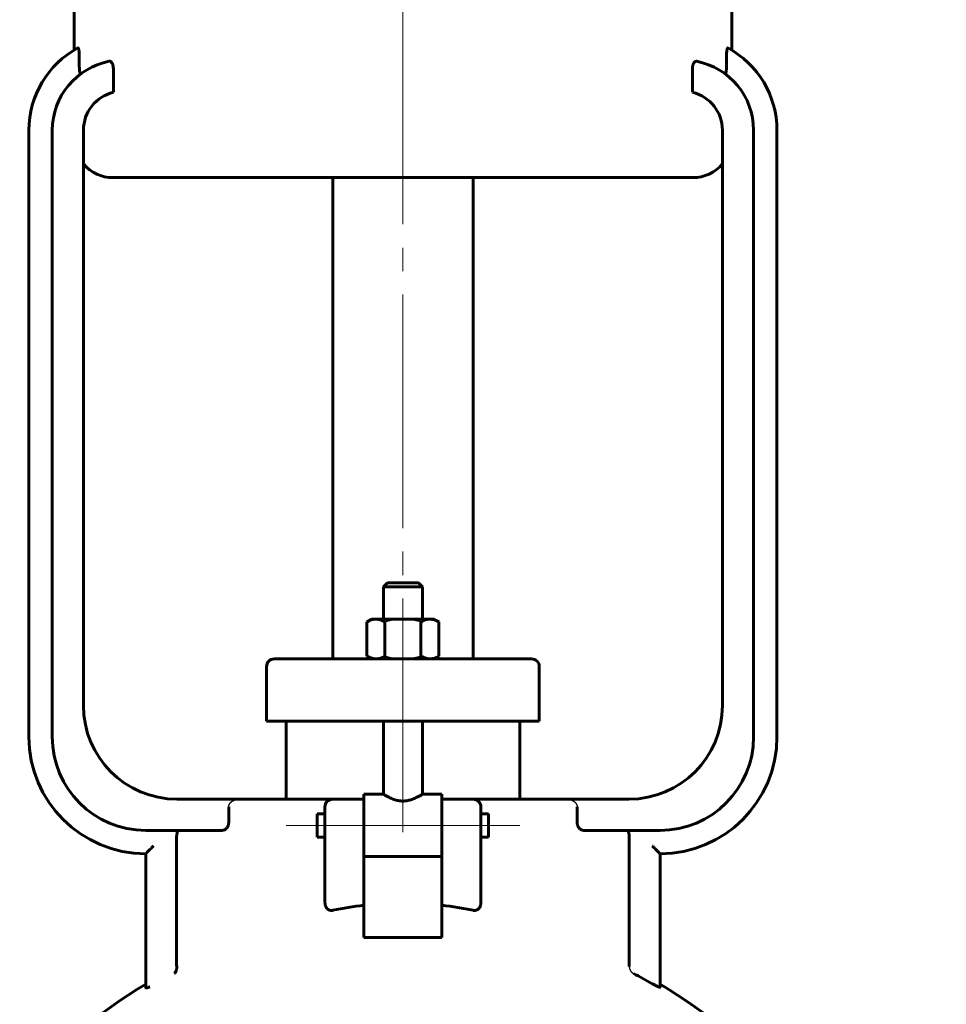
# Model space of a CAD drawing. Header units: millimetres. Extents: x 0 to 596, y 0 to 420.
# Tile 6 of 10: x 158 to 217, y 281 to 344. Entities that reach past the tile are written whole.
import ezdxf

# ---------------------------------------------------------------- set-up
doc = ezdxf.new("R2010")
doc.units = ezdxf.units.MM
for name, pattern in [('K5LT-1', [0]), ('K5LT_AXLED', [19.5, 15, -1.5, 1.5, -1.5]), ('K5LT_BASIC', [0]), ('K5LT_THIN', [0])]:
    doc.linetypes.add(name, pattern=pattern)
doc.layers.add('Системный слой', color=7, linetype='Continuous')
doc.layers.add('Системный слой (1)', color=7, linetype='Continuous', true_color=0x6c6c6c)
doc.styles.add('KDIMTEXTSTYLE', font='txt', dxfattribs={"width": 0.96, "oblique": 15, "height": 5})
doc.styles.add('KTEXTSTYLE', font='txt', dxfattribs={"width": 0.96, "height": 5})
doc.dimstyles.new('KDIMSTYLE (0.50)', dxfattribs={"dimtxt": 5, "dimasz": 1, "dimexe": 2, "dimexo": 0, "dimgap": 1, "dimtad": 1, "dimlfac": 2, "dimtxsty": 'KDIMTEXTSTYLE', "dimsah": 1, "dimcen": 0, "dimdle": 1, "dimadec": 0, "dimazin": 0, "dimtfac": 0.667, "dimtmove": 0, "dimatfit": 3, "dimfxl": 1, "dimtvp": 1, "dimtolj": 1, "dimtzin": 0, "dimarcsym": 0})

# ---------------------------------------------------------------- blocks, each defined once
blk = doc.blocks.new('U2')
at = {"layer": 'Системный слой (1)', "color": 143, "linetype": 'K5LT_BASIC', "lineweight": 60, "true_color": 0x33acca}
for p, q in [((177.026, 292.385), (177.026, 293.135)), ((177.026, 291.635), (177.026, 292.385))]:
    blk.add_line(p, q, dxfattribs=at)
blk = doc.blocks.new('U7')
at = {"layer": 'Системный слой (1)', "color": 143, "linetype": 'K5LT_BASIC', "lineweight": 60, "true_color": 0x33acca}
for p, q in [((180.026, 294.385), (181.276, 294.385)), ((183.776, 294.385), (185.026, 294.385))]:
    blk.add_line(p, q, dxfattribs=at)
blk = doc.blocks.new('U9')
at = {"layer": 'Системный слой (1)', "color": 143, "linetype": 'K5LT_BASIC', "lineweight": 60, "true_color": 0x33acca}
for p, q in [((188.026, 293.135), (188.026, 292.385)), ((188.026, 292.385), (188.026, 291.635))]:
    blk.add_line(p, q, dxfattribs=at)
blk = doc.blocks.new('U10')
at = {"layer": 'Системный слой (1)', "color": 143, "linetype": 'K5LT_BASIC', "lineweight": 60, "true_color": 0x33acca}
for start, end in [(120.51024, 139.16778), (40.83222, 59.48976)]:
    blk.add_arc((182.526, 254.19), 32.5, start, end, dxfattribs=at)
blk = doc.blocks.new('U12')
at = {"layer": 'Системный слой (1)', "color": 143, "linetype": 'K5LT_BASIC', "lineweight": 60, "true_color": 0x33acca}
for p, q in [((182.526, 307.94), (181.526, 307.94)), ((183.526, 307.94), (182.526, 307.94))]:
    blk.add_line(p, q, dxfattribs=at)
blk = doc.blocks.new('D4')
at = {"layer": 'Системный слой (1)'}
for points in [[(258.355, 358.69), (257.696, 363.69), (257.038, 358.69), (257.696, 359.19)], [(257.696, 189.19), (258.355, 194.19), (257.696, 193.69), (257.038, 194.19)]]:
    blk.add_hatch(color=7, dxfattribs=at).paths.add_polyline_path(points)
at = {"layer": 'Системный слой (1)', "color": 7, "linetype": 'K5LT_THIN', "lineweight": 18, "true_color": 0xffffff}
for p, q in [((190.959, 363.69), (259.696, 363.69)), ((257.038, 358.69), (257.696, 363.69)), ((257.696, 363.69), (258.355, 358.69)), ((257.696, 363.69), (257.696, 189.19)), ((257.696, 359.19), (257.038, 358.69)), ((258.355, 358.69), (257.696, 359.19)), ((257.696, 189.19), (257.038, 194.19)), ((257.038, 194.19), (257.696, 193.69)), ((257.696, 193.69), (258.355, 194.19)), ((258.355, 194.19), (257.696, 189.19)), ((235.026, 189.19), (259.696, 189.19))]:
    blk.add_line(p, q, dxfattribs=at)
blk.add_wipeout([(256.696, 260.216), (249.314, 260.216), (249.314, 270.727), (256.696, 270.727)]).dxf.layer = 'Системный слой (1)'
at = {"layer": 'Системный слой (1)', "color": 7, "insert": (250.109, 260.216), "char_height": 5, "attachment_point": 1, "rotation": 90, "style": 'KTEXTSTYLE'}
blk.add_mtext('\\fArial|b0|c204|p34;\\H5.0;\\W1.000;\\Q15;\\fGOST Type AU|b0|i0|c204|p34;\\Q15;\\W0.960;349', dxfattribs=at)
blk = doc.blocks.new('KDIMARROW_01')
at = {"layer": 'Системный слой'}
blk.add_hatch(color=0, dxfattribs=at).paths.add_polyline_path([(-5, -0.658), (0, 0), (-5, 0.658), (-4.5, 0)])
at = {"layer": 'Системный слой', "color": 0, "linetype": 'K5LT_THIN', "lineweight": 18}
for p, q in [((-4.5, 0), (-5, 0.658)), ((-5, 0.658), (0, 0)), ((0, 0), (-5, -0.658)), ((-5, -0.658), (-4.5, 0))]:
    blk.add_line(p, q, dxfattribs=at)
at = {"layer": 'Системный слой (1)', "color": 0, "linetype": 'K5LT_THIN', "lineweight": 18}
blk.add_line((176.97, 57.122), (176.47, 57.122), dxfattribs=at)
blk = doc.blocks.new('D5')
at = {"layer": 'Системный слой (1)'}
for points in [[(272.305, 398.69), (271.647, 403.69), (270.988, 398.69), (271.647, 399.19)], [(271.647, 189.19), (272.305, 194.19), (271.647, 193.69), (270.988, 194.19)]]:
    blk.add_hatch(color=7, dxfattribs=at).paths.add_polyline_path(points)
at = {"layer": 'Системный слой (1)', "color": 7, "linetype": 'K5LT_THIN', "lineweight": 18, "true_color": 0xffffff}
for p, q in [((187.026, 403.69), (273.647, 403.69)), ((270.988, 398.69), (271.647, 403.69)), ((271.647, 403.69), (272.305, 398.69)), ((271.647, 189.19), (271.647, 403.69)), ((271.647, 399.19), (270.988, 398.69)), ((272.305, 398.69), (271.647, 399.19)), ((271.647, 189.19), (270.988, 194.19)), ((270.988, 194.19), (271.647, 193.69)), ((271.647, 193.69), (272.305, 194.19)), ((272.305, 194.19), (271.647, 189.19)), ((235.026, 189.19), (273.647, 189.19))]:
    blk.add_line(p, q, dxfattribs=at)
blk.add_wipeout([(270.647, 260.584), (263.265, 260.584), (263.265, 271.348), (270.647, 271.348)]).dxf.layer = 'Системный слой (1)'
at = {"layer": 'Системный слой (1)', "color": 7, "insert": (264.059, 260.584), "char_height": 5, "attachment_point": 1, "rotation": 90, "style": 'KTEXTSTYLE'}
blk.add_mtext('\\fArial|b0|c204|p34;\\H5.0;\\W1.000;\\Q15;\\fGOST Type AU|b0|i0|c204|p34;\\Q15;\\W0.960;429', dxfattribs=at)

msp = doc.modelspace()

# ---------------------------------------------------------------- linework, layer by layer
at = {"layer": 'Системный слой (1)', "color": 30, "linetype": 'K5LT_AXLED', "lineweight": 18, "true_color": 0xff8000}
for p, q in [((182.5263, 291.9462), (182.5263, 405.6904)), ((175.0263, 292.3849), (179.5263, 292.3849)), ((178.0263, 292.3849), (187.0263, 292.3849)), ((185.5263, 292.3849), (190.0263, 292.3849))]:
    msp.add_line(p, q, dxfattribs=at)
at = {"layer": 'Системный слой (1)', "color": 143, "linetype": 'K5LT_BASIC', "lineweight": 60, "true_color": 0x33acca}
for p, q in [((161.4251, 342.1162), (161.4251, 352.4404)), ((203.6276, 342.1162), (203.6276, 352.4404)), ((161.7609, 341.1455), (161.7609, 341.7341)), ((203.2917, 341.1455), (203.2917, 341.7341)), ((163.9451, 339.4114), (163.9451, 340.9374)), ((201.1076, 339.4114), (201.1076, 340.9374)), ((158.5263, 336.9799), (158.5263, 298.0654)), ((160.0263, 336.9799), (160.0263, 298.0654)), ((162.0263, 300.0654), (162.0263, 336.9799)), ((203.0263, 336.9799), (203.0263, 300.0654)), ((205.0263, 298.0654), (205.0263, 336.9799)), ((206.5263, 298.0654), (206.5263, 336.9799)), ((163.9251, 333.9404), (201.1276, 333.9404)), ((178.0263, 303.0654), (178.0263, 333.9404)), ((187.0263, 303.0654), (187.0263, 333.9404)), ((181.5263, 307.9404), (181.2763, 307.6904)), ((181.2763, 305.6154), (181.2763, 307.6904)), ((181.2763, 307.6904), (182.5263, 307.6904)), ((182.5263, 307.6904), (183.7763, 307.6904)), ((183.5263, 307.9404), (183.7763, 307.6904)), ((183.7763, 305.6154), (183.7763, 307.6904)), ((180.5263, 305.6154), (180.2169, 305.4368)), ((180.2169, 303.244), (180.2169, 305.4368)), ((180.5263, 305.6154), (180.7943, 305.6154)), ((180.7943, 305.6154), (182.5263, 305.6154)), ((181.3716, 303.244), (181.3716, 305.4368)), ((182.5263, 305.6154), (184.2584, 305.6154)), ((183.681, 303.244), (183.681, 305.4368)), ((184.2584, 305.6154), (184.5263, 305.6154)), ((184.5263, 305.6154), (184.8357, 305.4368)), ((184.8357, 303.244), (184.8357, 305.4368)), ((180.5263, 303.0654), (180.2169, 303.244)), ((184.5263, 303.0654), (184.8357, 303.244)), ((173.7763, 299.0654), (173.7763, 302.5654)), ((174.5608, 303.0654), (174.2763, 303.0654)), ((179.3884, 303.0654), (174.5608, 303.0654)), ((185.6643, 303.0654), (179.3884, 303.0654)), ((190.4919, 303.0654), (185.6643, 303.0654)), ((190.7763, 303.0654), (190.4919, 303.0654)), ((191.2763, 299.0654), (191.2763, 302.5654)), ((173.7763, 299.0654), (174.078, 299.0654)), ((174.078, 299.0654), (178.9056, 299.0654)), ((175.0263, 294.0654), (175.0263, 299.0654)), ((178.9056, 299.0654), (186.147, 299.0654)), ((181.2763, 294.3849), (181.2763, 299.0654)), ((183.7763, 294.3849), (183.7763, 299.0654)), ((186.147, 299.0654), (190.9746, 299.0654)), ((190.0263, 294.0654), (190.0263, 299.0654)), ((190.9746, 299.0654), (191.2763, 299.0654)), ((180.0263, 294.3849), (180.0263, 294.0375)), ((185.0263, 294.3849), (185.0263, 294.0375)), ((172.0263, 294.0654), (168.0263, 294.0654)), ((178.0263, 294.0654), (172.0263, 294.0654)), ((180.0263, 294.0654), (178.0263, 294.0654)), ((180.0263, 291.3419), (180.0263, 294.0375)), ((187.0263, 294.0654), (185.0263, 294.0654)), ((185.0263, 294.0375), (185.0263, 291.3419)), ((193.0263, 294.0654), (187.0263, 294.0654)), ((197.0263, 294.0654), (193.0263, 294.0654)), ((171.346, 293.5654), (171.346, 292.5654)), ((177.0263, 293.1349), (177.5263, 293.1349)), ((177.5263, 293.5654), (177.5263, 291.7333)), ((187.5263, 291.7333), (187.5263, 293.5654)), ((187.5263, 293.1349), (188.0263, 293.1349)), ((193.7067, 292.5654), (193.7067, 293.5654)), ((166.0263, 292.0654), (170.9181, 292.0654)), ((194.1345, 292.0654), (199.0263, 292.0654)), ((168.0026, 291.5654), (168.0026, 283.5162)), ((177.0263, 291.6349), (177.5263, 291.6349)), ((177.5263, 291.7333), (177.5263, 287.4277)), ((180.0263, 291.3419), (180.0263, 290.4088)), ((185.0263, 291.3419), (185.0263, 290.4088)), ((187.5263, 287.4277), (187.5263, 291.7333)), ((187.5263, 291.6349), (188.0263, 291.6349)), ((197.05, 283.3237), (197.05, 291.5654)), ((166.0263, 290.5654), (166.0263, 282.7375)), ((199.0263, 282.0011), (199.0263, 290.5654)), ((180.0263, 287.2589), (180.0263, 290.4088)), ((180.0263, 290.3849), (185.0263, 290.3849)), ((185.0263, 290.4088), (185.0263, 287.2589)), ((180.0263, 285.1904), (180.0263, 287.2589)), ((185.0263, 287.2589), (185.0263, 285.1904)), ((185.0263, 285.1904), (180.0263, 285.1904)), ((166.0263, 282.7375), (166.0263, 281.9701))]:
    msp.add_line(p, q, dxfattribs=at)
for centre, radius, start, end in [((164.5263, 336.9799), 6, 118.353838, 180), ((200.5263, 336.9799), 6, 0, 61.646162), ((164.5263, 336.9799), 4.5, 100.781782, 180), ((200.5263, 336.9799), 4.5, 0, 79.218218), ((164.5263, 336.9799), 2.5, 103.444915, 180), ((200.5263, 336.9799), 2.5, 0, 76.555085), ((163.9251, 336.4404), 2.5, 220.580752, 270), ((201.1276, 336.4404), 2.5, 270, 319.419248), ((174.2763, 302.5654), 0.5, 90, 180), ((190.7763, 302.5654), 0.5, 0, 90), ((168.0263, 300.0654), 6, 180, 270), ((197.0263, 300.0654), 6, 270, 0), ((166.0263, 298.0654), 7.5, 180, 270), ((166.0263, 298.0654), 6, 180, 270), ((199.0263, 298.0654), 7.5, 270, 0), ((199.0263, 298.0654), 6, 270, 0), ((178.0263, 293.5654), 0.5, 90, 180), ((187.0263, 293.5654), 0.5, 0, 90), ((182.5263, 254.1904), 32.2829, 60.289491, 62.718322)]:
    msp.add_arc(centre, radius, start, end, dxfattribs=at)
for start_param, end_param in [(4.8798371, 5.0170816), (4.4076963, 4.5449409)]:
    msp.add_ellipse((182.5263, 277.3987), major_axis=(-15, 0), ratio=0.6666667, start_param=start_param, end_param=end_param, dxfattribs=at)
for points, knots in [([(161.6768, 342.2601), (161.6806, 342.2621), (161.687, 342.2622), (161.6965, 342.2541), (161.7044, 342.2412), (161.7119, 342.2233), (161.7199, 342.1983), (161.7288, 342.1615), (161.7374, 342.1124), (161.745, 342.056), (161.7512, 341.9936), (161.7558, 341.9274), (161.7598, 341.8415), (161.7609, 341.7777), (161.7609, 341.7341)], [0, 0, 0, 0, 1.3344619, 2.2320829, 3.2948888, 4.1038006, 4.9049525, 6.2712849, 7.609231, 8.7456802, 10.1546392, 11.5225363, 12.6197838, 15, 15, 15, 15]), ([(203.2917, 341.7341), (203.2917, 341.7909), (203.2938, 341.883), (203.3016, 341.9974), (203.3101, 342.0771), (203.3201, 342.143), (203.3306, 342.191), (203.3404, 342.2226), (203.3506, 342.2466), (203.3624, 342.2619), (203.3715, 342.2624), (203.3758, 342.2601)], [0, 0, 0, 0, 2.488059, 4.0029415, 5.3313236, 6.5524955, 7.8384319, 8.7349796, 9.4650479, 10.7790579, 12, 12, 12, 12]), ([(161.7609, 341.1455), (161.7609, 341.0944), (161.7625, 341.0112), (161.7677, 340.9168), (161.7719, 340.8632), (161.7765, 340.8153), (161.7839, 340.7539), (161.7948, 340.6942), (161.8067, 340.6506), (161.8176, 340.6229), (161.8275, 340.6078), (161.8358, 340.6009), (161.8414, 340.5987), (161.847, 340.5983), (161.8524, 340.5997), (161.8559, 340.6019), (161.8575, 340.603)], [0, 0, 0, 0, 3.0897249, 4.9906182, 5.9222635, 6.6158854, 8.2434209, 10.3470504, 11.6187965, 12.8539362, 14.1723881, 14.8196108, 15.4393745, 15.8918364, 16.5012823, 17, 17, 17, 17]), ([(163.6845, 341.4005), (163.7008, 341.4036), (163.7311, 341.4033), (163.7756, 341.3861), (163.8171, 341.354), (163.8502, 341.3125), (163.8748, 341.2701), (163.8921, 341.233), (163.9078, 341.1909), (163.9212, 341.1446), (163.9313, 341.0977), (163.9418, 341.0294), (163.9451, 340.976), (163.9451, 340.9374)], [0, 0, 0, 0, 1.85964, 3.4063673, 5.0409792, 6.7303857, 7.6013598, 8.4906102, 9.4060259, 10.3359031, 11.2650501, 12.032686, 14, 14, 14, 14]), ([(201.1076, 340.9374), (201.1076, 340.9651), (201.1094, 341.0071), (201.1158, 341.0626), (201.1228, 341.1049), (201.1323, 341.1475), (201.1445, 341.1897), (201.1597, 341.231), (201.1774, 341.2693), (201.1993, 341.307), (201.2254, 341.3416), (201.2558, 341.3705), (201.2856, 341.3893), (201.3232, 341.4031), (201.3502, 341.4039), (201.3681, 341.4005)], [0, 0, 0, 0, 1.615, 2.4529829, 3.3322408, 4.2323076, 5.2016193, 6.2195662, 7.2825615, 8.3423524, 9.7261878, 11.1239678, 12.5357296, 13.6615984, 16, 16, 16, 16]), ([(203.1952, 340.603), (203.2019, 340.5981), (203.2118, 340.5967), (203.2245, 340.6071), (203.2342, 340.6218), (203.2443, 340.6455), (203.2531, 340.6758), (203.261, 340.7118), (203.2681, 340.7525), (203.2747, 340.8021), (203.2811, 340.8643), (203.2867, 340.9418), (203.2908, 341.0389), (203.2917, 341.1092), (203.2917, 341.1455)], [0, 0, 0, 0, 1.7718204, 2.628633, 3.5078588, 4.5416448, 5.673133, 6.4620925, 7.4906771, 8.6404459, 9.7172025, 11.2721679, 13.0655538, 15, 15, 15, 15]), ([(180.7943, 305.6154), (180.7527, 305.6154), (180.6734, 305.6097), (180.5522, 305.5847), (180.4051, 305.5354), (180.2905, 305.4793), (180.2169, 305.4368)], [0, 0, 0, 0, 1.5650017, 3.0195253, 4.5909393, 7, 7, 7, 7]), ([(181.3716, 305.4368), (181.3087, 305.4731), (181.2027, 305.5265), (181.0696, 305.5747), (180.9594, 305.6017), (180.8713, 305.6134), (180.8151, 305.6154), (180.7943, 305.6154)], [0, 0, 0, 0, 2.3590025, 4.1710094, 5.5638785, 7.1013752, 8, 8, 8, 8]), ([(184.2584, 305.6154), (184.2168, 305.6154), (184.1375, 305.6097), (184.0164, 305.5847), (183.8692, 305.5354), (183.7546, 305.4793), (183.681, 305.4368)], [0, 0, 0, 0, 1.5650017, 3.0195253, 4.5909393, 7, 7, 7, 7]), ([(184.8357, 305.4368), (184.7728, 305.4731), (184.6668, 305.5265), (184.5337, 305.5747), (184.4235, 305.6017), (184.3354, 305.6134), (184.2792, 305.6154), (184.2584, 305.6154)], [0, 0, 0, 0, 2.3590025, 4.1710094, 5.5638785, 7.1013752, 8, 8, 8, 8]), ([(180.2169, 303.244), (180.2799, 303.2077), (180.3859, 303.1543), (180.5189, 303.1061), (180.6292, 303.0791), (180.7172, 303.0674), (180.7734, 303.0654), (180.7943, 303.0654)], [0, 0, 0, 0, 2.3590025, 4.1710094, 5.5638785, 7.1013752, 8, 8, 8, 8]), ([(180.7943, 303.0654), (180.8358, 303.0654), (180.9151, 303.0711), (181.0363, 303.0961), (181.1834, 303.1454), (181.298, 303.2015), (181.3716, 303.244)], [0, 0, 0, 0, 1.5650017, 3.0195253, 4.5909393, 7, 7, 7, 7]), ([(183.681, 303.244), (183.744, 303.2077), (183.85, 303.1543), (183.983, 303.1061), (184.0933, 303.0791), (184.1813, 303.0674), (184.2375, 303.0654), (184.2584, 303.0654)], [0, 0, 0, 0, 2.3590025, 4.1710094, 5.5638785, 7.1013752, 8, 8, 8, 8]), ([(184.2584, 303.0654), (184.2999, 303.0654), (184.3792, 303.0711), (184.5004, 303.0961), (184.6475, 303.1454), (184.7621, 303.2015), (184.8357, 303.244)], [0, 0, 0, 0, 1.5650017, 3.0195253, 4.5909393, 7, 7, 7, 7]), ([(183.7763, 294.3849), (183.7763, 294.3849), (183.7663, 294.3786), (183.7236, 294.3523), (183.6605, 294.3143), (183.5744, 294.2648), (183.483, 294.2153), (183.3739, 294.1606), (183.2586, 294.1079), (183.1426, 294.0624), (183.0491, 294.0309), (182.96, 294.0044), (182.8506, 293.9778), (182.7207, 293.9564), (182.5899, 293.9457), (182.4622, 293.9458), (182.3424, 293.9556), (182.2154, 293.9752), (182.0786, 294.007), (181.9411, 294.0507), (181.8309, 294.0934), (181.726, 294.1386), (181.6317, 294.1836), (181.5327, 294.2351), (181.4398, 294.2865), (181.3607, 294.3331), (181.3122, 294.3626), (181.2834, 294.3805), (181.2764, 294.3849), (181.2763, 294.3849)], [0, 0, 0, 0, 1.4950714, 2.7555104, 4.2136036, 5.4199312, 6.8011118, 7.7563193, 9.1273362, 10.313858, 10.9541121, 11.5542386, 12.5433031, 13.5762135, 14.5399669, 15.4711935, 16.4124476, 17.2236025, 18.3789697, 19.6695117, 20.7156977, 21.3986035, 22.7414146, 23.7206183, 24.9497946, 26.5643928, 27.8512033, 28.6462388, 30, 30, 30, 30]), ([(171.346, 292.5654), (171.346, 292.5466), (171.3441, 292.509), (171.3371, 292.4636), (171.3277, 292.4221), (171.314, 292.3761), (171.2912, 292.3221), (171.2659, 292.2778), (171.2424, 292.2432), (171.2187, 292.2132), (171.1891, 292.1817), (171.1552, 292.1519), (171.1094, 292.1191), (171.0505, 292.0889), (170.9823, 292.0693), (170.9382, 292.0654), (170.9181, 292.0654)], [0, 0, 0, 0, 1.093224, 2.1635709, 2.626869, 3.5448097, 4.9611807, 6.1331931, 6.7955703, 7.7681218, 8.8345535, 9.9515855, 11.1017654, 13.0819659, 15.1523311, 17, 17, 17, 17]), ([(194.1345, 292.0654), (194.1132, 292.0654), (194.0737, 292.0691), (194.0114, 292.0861), (193.9476, 292.1155), (193.8904, 292.1563), (193.8483, 292.1972), (193.8217, 292.2283), (193.8034, 292.253), (193.7846, 292.2816), (193.7675, 292.3117), (193.7493, 292.3506), (193.7332, 292.393), (193.7176, 292.4493), (193.7084, 292.509), (193.7067, 292.549), (193.7067, 292.5654)], [0, 0, 0, 0, 1.9538747, 3.5092984, 5.4039394, 7.5399817, 8.8117028, 9.6869225, 10.4675488, 10.9466892, 11.9887509, 12.6648602, 13.5613328, 14.6890936, 16.0471385, 17, 17, 17, 17]), ([(168.141, 292.0654), (168.1336, 292.0654), (168.1192, 292.0618), (168.0956, 292.043), (168.0749, 292.0118), (168.0582, 291.9733), (168.0481, 291.9434), (168.0403, 291.9161), (168.0347, 291.8933), (168.0282, 291.863), (168.0215, 291.8266), (168.0147, 291.7778), (168.0087, 291.7211), (168.0039, 291.6496), (168.0026, 291.5952), (168.0026, 291.5654)], [0, 0, 0, 0, 1.640207, 3.1029008, 5.1677899, 6.4818468, 7.4601902, 8.1161277, 8.982114, 9.4121489, 10.5261558, 11.6326544, 12.70437, 14.1370427, 16, 16, 16, 16]), ([(197.05, 291.5654), (197.05, 291.6038), (197.0483, 291.6631), (197.0417, 291.7466), (197.035, 291.8017), (197.026, 291.8563), (197.0173, 291.8971), (197.0091, 291.9277), (197.0008, 291.955), (196.9885, 291.9891), (196.9696, 292.0257), (196.9481, 292.0515), (196.9287, 292.0633), (196.9167, 292.0654), (196.9116, 292.0654)], [0, 0, 0, 0, 2.2470356, 3.345049, 4.8332402, 5.6063446, 6.9601952, 7.8178039, 8.172199, 9.3868102, 11.0635957, 12.5478049, 13.9519516, 15, 15, 15, 15]), ([(166.5263, 291.0833), (166.4819, 291.0356), (166.4041, 290.9528), (166.2967, 290.8406), (166.2136, 290.755), (166.1484, 290.6884), (166.1072, 290.6466), (166.0791, 290.6183), (166.0591, 290.5982), (166.0421, 290.5811), (166.0296, 290.5686), (166.0264, 290.5654), (166.0263, 290.5654)], [0, 0, 0, 0, 2.6181894, 4.533792, 6.4367391, 7.8554784, 9.0517023, 9.7008183, 10.4357806, 11.1978847, 12.0146548, 13, 13, 13, 13]), ([(198.5263, 291.0833), (198.5708, 291.0356), (198.6486, 290.9528), (198.756, 290.8406), (198.839, 290.755), (198.9042, 290.6884), (198.9455, 290.6466), (198.9736, 290.6183), (198.9936, 290.5982), (199.0106, 290.5811), (199.0231, 290.5686), (199.0263, 290.5654), (199.0263, 290.5654)], [0, 0, 0, 0, 2.6181894, 4.533792, 6.4367391, 7.8554784, 9.0517023, 9.7008183, 10.4357806, 11.1978847, 12.0146548, 13, 13, 13, 13]), ([(178.0263, 286.9381), (178.0129, 286.9356), (177.996, 286.9326), (177.9753, 286.9304), (177.9524, 286.9288), (177.9297, 286.9286), (177.8959, 286.9309), (177.8732, 286.9339), (177.8398, 286.9411), (177.8082, 286.9505), (177.7752, 286.9646), (177.7488, 286.9787), (177.7237, 286.9944), (177.7018, 287.0107), (177.6823, 287.0276), (177.6665, 287.0427), (177.6413, 287.0698), (177.6137, 287.1066), (177.5921, 287.1444), (177.5771, 287.1751), (177.5671, 287.1988), (177.5554, 287.2315), (177.547, 287.2602), (177.5381, 287.2985), (177.5327, 287.3309), (177.5275, 287.3772), (177.5263, 287.4068), (177.5263, 287.4277)], [0, 0, 0, 0, 1.4929246, 1.8545017, 2.2107008, 3.9301438, 4.2501807, 5.7589893, 6.3163453, 7.8310575, 9.196693, 10.0777798, 10.9679469, 12.3040952, 12.9783433, 13.7307808, 14.643592, 16.9201127, 18.4945293, 19.0799465, 20.3683801, 21.0682879, 22.5501914, 23.3283915, 24.9715433, 25.8149058, 28, 28, 28, 28]), ([(187.5263, 287.4277), (187.5261, 287.4124), (187.5256, 287.3919), (187.5233, 287.3613), (187.5201, 287.3322), (187.5152, 287.3032), (187.51, 287.2791), (187.5028, 287.2497), (187.4941, 287.2215), (187.4789, 287.1824), (187.4632, 287.1483), (187.434, 287.0991), (187.4054, 287.0626), (187.3781, 287.0347), (187.363, 287.021), (187.3422, 287.004), (187.322, 286.9897), (187.2938, 286.973), (187.2636, 286.9581), (187.2257, 286.9443), (187.1919, 286.9362), (187.1603, 286.9312), (187.1344, 286.9292), (187.1028, 286.9287), (187.0797, 286.9301), (187.0522, 286.9332), (187.0375, 286.9359), (187.0263, 286.9381)], [0, 0, 0, 0, 1.5973232, 2.1067594, 3.1054822, 4.5372504, 5.0264921, 5.5403893, 7.5406699, 7.9459818, 9.7264239, 11.3063801, 13.7751926, 14.5614189, 15.4792519, 15.9598047, 17.4236117, 18.0868674, 19.4102419, 20.9499209, 22.3150431, 23.0457152, 24.3078875, 25.0465904, 26.3738683, 26.76155, 28, 28, 28, 28]), ([(167.8462, 282.8823), (167.8723, 282.9015), (167.908, 282.9371), (167.9468, 282.9955), (167.9767, 283.0552), (167.9974, 283.1189), (168.0089, 283.1843), (168.0146, 283.2453), (168.0138, 283.2923), (168.0109, 283.3237)], [0, 0, 0, 0, 2.4119301, 3.6086085, 4.7247813, 6.7029307, 7.6009974, 8.4322673, 10, 10, 10, 10]), ([(166.2763, 282.0233), (166.2676, 282.0197), (166.2501, 282.0128), (166.2248, 282.0031), (166.2003, 281.9942), (166.1779, 281.9865), (166.1571, 281.9795), (166.1384, 281.9737), (166.1209, 281.9687), (166.1045, 281.9643), (166.0891, 281.9606), (166.075, 281.958), (166.0623, 281.9563), (166.0514, 281.9557), (166.0422, 281.9563), (166.035, 281.958), (166.0298, 281.9611), (166.027, 281.965), (166.0264, 281.9683), (166.0263, 281.97), (166.0263, 281.97), (166.0263, 281.9701), (166.0263, 281.9701)], [0, 0, 0, 0, 1.1508777, 2.3191877, 3.510348, 4.7293542, 5.8088295, 6.9051749, 7.9875797, 9.1054567, 10.2655692, 11.4502291, 12.6599387, 13.8920845, 15.138635, 16.4047384, 17.683341, 18.9805125, 20, 20, 20, 21, 21, 21, 21]), ([(199.0263, 282.0011), (199.0263, 281.999), (199.0246, 281.9962), (199.0166, 281.9948), (199.0025, 281.9966), (198.9806, 282.0027), (198.9483, 282.0143), (198.9084, 282.031), (198.8698, 282.0486), (198.8235, 282.0706), (198.762, 282.1011), (198.6711, 282.1488), (198.5898, 282.1935), (198.5419, 282.2205), (198.5263, 282.2294)], [0, 0, 0, 0, 1.0221508, 1.8425508, 2.8242007, 4.0103463, 5.0267147, 6.4687659, 7.7256755, 8.2575809, 10.0378715, 11.9708705, 13.9893519, 15, 15, 15, 15])]:
    msp.add_open_spline(points, degree=3, knots=knots, dxfattribs=at)
at = {"layer": 'Системный слой (1)', "color": 7, "linetype": 'K5LT-1'}
for points, knots in [([(182.5263, 305.6154), (182.5054, 305.6154), (182.4636, 305.615), (182.4011, 305.6133), (182.3387, 305.6105), (182.2553, 305.6053), (182.151, 305.596), (182.0459, 305.583), (181.9606, 305.5703), (181.8963, 305.5596), (181.8314, 305.5479), (181.772, 305.5361), (181.7182, 305.5248), (181.6544, 305.5106), (181.5897, 305.4952), (181.5238, 305.4785), (181.4739, 305.4654), (181.4228, 305.4514), (181.3886, 305.4417), (181.3716, 305.4368)], [0.23428389, 0.23428389, 0.23428389, 0.23428389, 0.24751712, 0.26075035, 0.27398358, 0.28721682, 0.31368328, 0.34014975, 0.35338298, 0.36661621, 0.37984944, 0.39308268, 0.40251831, 0.41195395, 0.43082523, 0.44026086, 0.4496965, 0.45913214, 0.46856778, 0.46856778, 0.46856778, 0.46856778]), ([(183.681, 305.4368), (183.6622, 305.4422), (183.6243, 305.453), (183.567, 305.4685), (183.51, 305.4834), (183.4541, 305.4973), (183.3993, 305.5103), (183.3452, 305.5225), (183.2917, 305.5338), (183.2334, 305.5455), (183.1703, 305.5572), (183.1028, 305.5686), (183.036, 305.5787), (182.973, 305.5871), (182.9138, 305.5941), (182.8398, 305.6016), (182.7477, 305.6089), (182.6371, 305.6142), (182.5633, 305.6154), (182.5263, 305.6154)], [0, 0, 0, 0, 0.01065248, 0.02130497, 0.03195745, 0.04260993, 0.05326241, 0.0639149, 0.07456738, 0.08521986, 0.09907506, 0.11293026, 0.12678545, 0.14064065, 0.15234605, 0.16405146, 0.18746227, 0.21087308, 0.23428389, 0.23428389, 0.23428389, 0.23428389]), ([(181.3716, 303.244), (181.3904, 303.2386), (181.4284, 303.2278), (181.4857, 303.2122), (181.5427, 303.1974), (181.5986, 303.1835), (181.6533, 303.1705), (181.7075, 303.1583), (181.761, 303.1469), (181.8193, 303.1353), (181.8824, 303.1236), (181.9498, 303.1122), (182.0166, 303.1021), (182.0796, 303.0937), (182.1389, 303.0867), (182.2129, 303.0792), (182.305, 303.0719), (182.4155, 303.0666), (182.4893, 303.0654), (182.5263, 303.0654)], [0, 0, 0, 0, 0.01065248, 0.02130497, 0.03195745, 0.04260993, 0.05326241, 0.0639149, 0.07456738, 0.08521986, 0.09907506, 0.11293026, 0.12678545, 0.14064065, 0.15234605, 0.16405146, 0.18746227, 0.21087308, 0.23428389, 0.23428389, 0.23428389, 0.23428389]), ([(182.5263, 303.0654), (182.5473, 303.0654), (182.589, 303.0658), (182.6515, 303.0675), (182.714, 303.0703), (182.7974, 303.0755), (182.9016, 303.0848), (183.0068, 303.0978), (183.092, 303.1105), (183.1563, 303.1212), (183.2212, 303.1329), (183.2807, 303.1447), (183.3345, 303.156), (183.3983, 303.1702), (183.463, 303.1855), (183.5288, 303.2023), (183.5788, 303.2154), (183.6299, 303.2294), (183.664, 303.2391), (183.681, 303.244)], [0.23428389, 0.23428389, 0.23428389, 0.23428389, 0.24751712, 0.26075035, 0.27398358, 0.28721682, 0.31368328, 0.34014975, 0.35338298, 0.36661621, 0.37984944, 0.39308268, 0.40251831, 0.41195395, 0.43082523, 0.44026086, 0.4496965, 0.45913214, 0.46856778, 0.46856778, 0.46856778, 0.46856778]), ([(171.346, 293.5654), (171.346, 293.5711), (171.3462, 293.5825), (171.3474, 293.5998), (171.3495, 293.6176), (171.352, 293.6328), (171.3546, 293.6457), (171.3571, 293.6563), (171.3611, 293.6713), (171.3671, 293.6905), (171.3756, 293.7128), (171.383, 293.7294), (171.3884, 293.7404), (171.3917, 293.7469), (171.397, 293.7568), (171.4035, 293.768), (171.4111, 293.7803), (171.4181, 293.7909), (171.4259, 293.802), (171.434, 293.8129), (171.4423, 293.8234), (171.4509, 293.8338), (171.4629, 293.8473), (171.4754, 293.8604), (171.4881, 293.8728), (171.5009, 293.8847), (171.5131, 293.8953), (171.5245, 293.9046), (171.5345, 293.9125), (171.5475, 293.9222), (171.5636, 293.9335), (171.5787, 293.9434), (171.5925, 293.952), (171.6047, 293.9592), (171.6171, 293.9662), (171.634, 293.9752), (171.6512, 293.9838), (171.6683, 293.9917), (171.6853, 293.9992), (171.7037, 294.0067), (171.7205, 294.013), (171.7317, 294.0169), (171.7391, 294.0195), (171.7456, 294.0217), (171.7533, 294.0241), (171.763, 294.0272), (171.7748, 294.0307), (171.7875, 294.0342), (171.8011, 294.0378), (171.8169, 294.0417), (171.8342, 294.0455), (171.8588, 294.0505), (171.8841, 294.0548), (171.9062, 294.0578), (171.9187, 294.0593), (171.9333, 294.0609), (171.9531, 294.0627), (171.9781, 294.0643), (171.9986, 294.0651), (172.0145, 294.0653), (172.0224, 294.0654), (172.0263, 294.0654)], [0, 0, 0, 0, 0.00335264, 0.00670527, 0.01005791, 0.01341054, 0.01522428, 0.01735403, 0.01948378, 0.02374328, 0.02841874, 0.0330942, 0.03437623, 0.03565826, 0.03741809, 0.04093774, 0.04311784, 0.04560436, 0.04809089, 0.05057742, 0.05306394, 0.05555047, 0.05803699, 0.06301004, 0.06554331, 0.06807658, 0.07314312, 0.07500673, 0.07687033, 0.08059755, 0.08432477, 0.08805199, 0.09066388, 0.09327578, 0.09590047, 0.09852516, 0.10377454, 0.10639923, 0.10902392, 0.1142733, 0.11774367, 0.11947885, 0.12121403, 0.12239875, 0.12358348, 0.12595293, 0.12832237, 0.13069182, 0.13348477, 0.13627773, 0.13976892, 0.14326011, 0.1502425, 0.15372103, 0.1554603, 0.15719957, 0.16189533, 0.1665911, 0.17128687, 0.17363476, 0.17598264, 0.17598264, 0.17598264, 0.17598264]), ([(193.0263, 294.0654), (193.0383, 294.0654), (193.0563, 294.0651), (193.0806, 294.0639), (193.099, 294.0627), (193.1177, 294.061), (193.1367, 294.059), (193.1558, 294.0565), (193.1748, 294.0537), (193.1934, 294.0505), (193.2185, 294.0456), (193.2586, 294.0365), (193.2936, 294.0262), (193.3196, 294.0174), (193.3392, 294.0105), (193.3607, 294.0021), (193.3835, 293.9921), (193.3972, 293.9858), (193.4109, 293.9791), (193.4244, 293.9722), (193.4377, 293.965), (193.4555, 293.9549), (193.4731, 293.944), (193.4909, 293.9322), (193.5048, 293.9224), (193.5189, 293.9119), (193.5302, 293.9029), (193.539, 293.8956), (193.5483, 293.8877), (193.5581, 293.8789), (193.5682, 293.8693), (193.5764, 293.8612), (193.5854, 293.8519), (193.5951, 293.8414), (193.6045, 293.8305), (193.6135, 293.8195), (193.6221, 293.8083), (193.6333, 293.7929), (193.6453, 293.7747), (193.6553, 293.7573), (193.6621, 293.7446), (193.6665, 293.7357), (193.6704, 293.7276), (193.6749, 293.7175), (193.6791, 293.7074), (193.6828, 293.6975), (193.686, 293.6888), (193.6895, 293.678), (193.6932, 293.6653), (193.6964, 293.6528), (193.6991, 293.6407), (193.7014, 293.6285), (193.7033, 293.616), (193.7048, 293.6032), (193.7059, 293.5903), (193.7065, 293.5778), (193.7067, 293.5695), (193.7067, 293.5654)], [0.53409735, 0.53409735, 0.53409735, 0.53409735, 0.5411053, 0.54460927, 0.54811325, 0.55161722, 0.5551212, 0.55862517, 0.56212915, 0.56563312, 0.5691371, 0.57614505, 0.58831307, 0.59031644, 0.59231981, 0.60069868, 0.60349163, 0.60628458, 0.60907754, 0.61187049, 0.61466345, 0.6174564, 0.62304231, 0.62605668, 0.6294329, 0.63280912, 0.63618534, 0.63787345, 0.63956156, 0.6434986, 0.64546712, 0.64743564, 0.65006033, 0.65268502, 0.65530971, 0.6579344, 0.66055909, 0.66318378, 0.66843316, 0.67267071, 0.67478948, 0.67690825, 0.67853023, 0.68015221, 0.68339616, 0.68476191, 0.68612766, 0.68861418, 0.69110071, 0.6933975, 0.6956943, 0.69799109, 0.70028788, 0.70273591, 0.70518394, 0.70763196, 0.71007999, 0.71007999, 0.71007999, 0.71007999]), ([(197.05, 283.3237), (197.05, 283.3168), (197.0502, 283.3064), (197.051, 283.2924), (197.0518, 283.2818), (197.0528, 283.2711), (197.0546, 283.2566), (197.0566, 283.2438), (197.0586, 283.233), (197.0601, 283.225), (197.0625, 283.2143), (197.0669, 283.1964), (197.0718, 283.1795), (197.077, 283.1639), (197.0809, 283.1533), (197.0849, 283.143), (197.0887, 283.1337), (197.0923, 283.1255), (197.0957, 283.1181), (197.0992, 283.1107), (197.103, 283.103), (197.1072, 283.095), (197.1117, 283.0867), (197.1164, 283.0784), (197.1213, 283.0702), (197.1263, 283.0621), (197.1333, 283.0512), (197.1412, 283.0398), (197.15, 283.0279), (197.1583, 283.0173), (197.1674, 283.0061), (197.1776, 282.9946), (197.1879, 282.9834), (197.1963, 282.975), (197.2026, 282.9689), (197.2083, 282.9634), (197.2158, 282.9565), (197.2254, 282.9481), (197.2353, 282.9399), (197.2456, 282.9317), (197.2563, 282.9238), (197.2672, 282.9161), (197.2782, 282.9087), (197.2893, 282.9017), (197.3006, 282.8949), (197.3121, 282.8884), (197.3198, 282.8843), (197.3237, 282.8823)], [0.30074762, 0.30074762, 0.30074762, 0.30074762, 0.30480522, 0.30683402, 0.30886282, 0.31089162, 0.31292042, 0.31697802, 0.3179771, 0.31897617, 0.32150451, 0.32403285, 0.32908952, 0.33125987, 0.33343022, 0.33560056, 0.33777091, 0.33935339, 0.34093588, 0.34251836, 0.34410084, 0.34586811, 0.34763537, 0.34940263, 0.3511699, 0.35293716, 0.35470442, 0.35823895, 0.36053896, 0.36283896, 0.36574943, 0.36865989, 0.37157036, 0.37448082, 0.37565413, 0.37682744, 0.37917406, 0.38161746, 0.38406086, 0.38650426, 0.38894767, 0.39139107, 0.39383447, 0.39626628, 0.3986981, 0.40112991, 0.40356173, 0.40356173, 0.40356173, 0.40356173])]:
    msp.add_open_spline(points, degree=3, knots=knots, dxfattribs=at)
at = {"layer": 'Системный слой (1)', "color": 143, "linetype": 'K5LT_BASIC', "lineweight": 60, "true_color": 0x33acca}
msp.add_open_spline([(168.0026, 283.5162), (168.0026, 283.4506), (168.0053, 283.385), (168.0109, 283.3237)], degree=3, dxfattribs=at)

# ---------------------------------------------------------------- block references
at = {"layer": 'Системный слой (1)'}
for name in ['U12', 'U7', 'U2', 'U9', 'U10']:
    msp.add_blockref(name, (0, 0), dxfattribs=at)

# ---------------------------------------------------------------- next in the draw order: dimensions: what is measured, and where the dimension line sits
at = {"layer": 'Системный слой (1)', "color": 7}
dim = msp.add_linear_dim(base=(257.6963, 363.6904), p1=(235.0263, 189.1904), p2=(190.9595, 363.6904), angle=90, dimstyle='KDIMSTYLE (0.50)', override={"dimexo": 0, "dimpost": '\\fGOST Type AU|b0|c204|p34;\\H5.0;\\W0.960;\\Q15;<>', "dimblk1": 'KDIMARROW_01', "dimblk2": 'KDIMARROW_01', "dimse1": 0, "dimse2": 0, "dimclrt": 7, "dimtol": 1, "dimtp": 0, "dimtm": 0, "dimtdec": 5, "dimtolj": 1}, dxfattribs=at)
dim.commit()
dim.dimension.update_dxf_attribs({"geometry": 'D4', "text_midpoint": (257.6963, 265.6904), "dimtype": 160})

# ---------------------------------------------------------------- next in the draw order: dimensions: what is measured, and where the dimension line sits
dim = msp.add_linear_dim(base=(271.6466, 189.1904), p1=(187.0263, 403.6904), p2=(235.0263, 189.1904), angle=90, dimstyle='KDIMSTYLE (0.50)', override={"dimexo": 0, "dimpost": '\\fGOST Type AU|b0|c204|p34;\\H5.0;\\W0.960;\\Q15;<>', "dimblk1": 'KDIMARROW_01', "dimblk2": 'KDIMARROW_01', "dimse1": 0, "dimse2": 0, "dimclrt": 7, "dimtol": 1, "dimtp": 0, "dimtm": 0, "dimtdec": 5, "dimtolj": 1}, dxfattribs=at)
dim.commit()
dim.dimension.update_dxf_attribs({"geometry": 'D5', "text_midpoint": (271.6466, 266.1904), "dimtype": 160})

doc.saveas('drawing.dxf')
